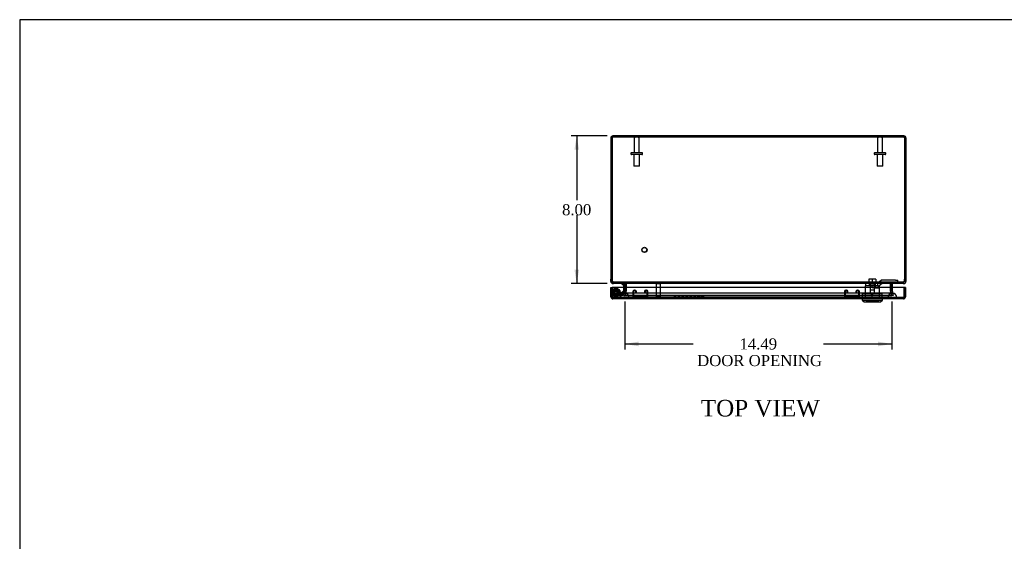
# Model space of a CAD drawing. Header units: inches. Extents: x 1 to 150, y -1 to 99.
# Tile 4 of 9: x 1 to 54, y 71 to 99. Entities that reach past the tile are written whole.
import ezdxf
from ezdxf.enums import TextEntityAlignment as Align
from ezdxf.lldxf.tags import DXFTag

# ---------------------------------------------------------------- set-up
doc = ezdxf.new("R2010")
doc.units = ezdxf.units.IN
doc.header["$MEASUREMENT"] = 0
for name, color, linetype in [('CAP02342', 7, 'Continuous'), ('COM53844', 7, 'Continuous'), ('COM55764-4', 7, 'Continuous'), ('COM55769-11', 7, 'Continuous'), ('COM70219', 7, 'Continuous'), ('Default', 7, 'Continuous'), ('HNG14573-1', 7, 'Continuous'), ('HNG14573-2', 7, 'Continuous'), ('LOK10000', 7, 'Continuous'), ('LOK10000CAM', 7, 'Continuous'), ('LOK10000NUT', 7, 'Continuous'), ('LOK10000SC', 7, 'Continuous'), ('PIN17645', 7, 'Continuous'), ('QLB20183', 7, 'Continuous'), ('STD21878', 7, 'Continuous'), ('STD26098', 7, 'Continuous')]:
    doc.layers.add(name, color=color, linetype=linetype)
doc.styles.add('SEACAD_Times_New_Roman', font='times.ttf')
tags = doc.linetypes.add('HIDDEN2', pattern=[0.1875, 0.125, -0.0625]).pattern_tags.tags
tags[6:7] = [DXFTag(74, 4), DXFTag(75, 0), DXFTag(340, '0'), DXFTag(46, 0.0), DXFTag(50, 0.0), DXFTag(44, 0.0), DXFTag(45, 0.0)]
tags[4:5] = [DXFTag(74, 4), DXFTag(75, 0), DXFTag(340, '0'), DXFTag(46, 0.0), DXFTag(50, 0.0), DXFTag(44, 0.0), DXFTag(45, 0.0)]
doc.dimstyles.new('HAMMOND_(STH_-_120x80)', dxfattribs={"dimtxt": 0.6, "dimasz": 0.75, "dimexe": 0.3, "dimexo": 0.3, "dimgap": 0.15, "dimtad": 0, "dimtih": 1, "dimtoh": 1, "dimzin": 0, "dimdsep": 46, "dimtxsty": 'SEACAD_Times_New_Roman', "dimblk1": '_SE_FILLED', "dimblk2": '_SE_FILLED', "dimsah": 1, "dimcen": 0.3, "dimadec": 0, "dimazin": 0, "dimtfac": 0.8, "dimtofl": 0, "dimtmove": 0, "dimatfit": 3, "dimfxl": 1, "dimtolj": 1, "dimtzin": 0, "dimarcsym": 0})

# ---------------------------------------------------------------- blocks, each defined once
blk = doc.blocks.new('SE1')
at = {"layer": 'CAP02342', "color": 7, "linetype": 'HIDDEN2'}
for radius in [0.146, 0.086]:
    blk.add_circle((32.966, 84.704), radius, dxfattribs=at)
at = {"layer": 'COM53844', "color": 7, "linetype": 'HIDDEN2'}
for p, q in [((33.892, 84.754), (33.892, 84.51)), ((33.93, 84.754), (33.93, 84.51)), ((33.999, 84.835), (33.973, 84.835)), ((33.999, 84.797), (33.973, 84.797)), ((33.973, 84.467), (34.623, 84.467)), ((34.042, 84.717), (34.042, 84.754)), ((34.08, 84.717), (34.042, 84.717)), ((34.08, 84.717), (34.08, 84.754)), ((34.516, 84.754), (34.516, 84.717)), ((34.516, 84.717), (34.554, 84.717)), ((34.554, 84.754), (34.554, 84.717)), ((34.623, 84.835), (34.597, 84.835)), ((34.623, 84.797), (34.597, 84.797)), ((34.666, 84.51), (34.666, 84.754)), ((34.704, 84.51), (34.704, 84.754)), ((45.354, 84.754), (45.354, 84.51)), ((45.392, 84.754), (45.392, 84.51)), ((45.461, 84.835), (45.435, 84.835)), ((45.461, 84.797), (45.435, 84.797)), ((45.435, 84.467), (46.086, 84.467)), ((45.504, 84.717), (45.504, 84.754)), ((45.542, 84.717), (45.504, 84.717)), ((45.542, 84.717), (45.542, 84.754)), ((45.979, 84.754), (45.979, 84.717)), ((45.979, 84.717), (46.017, 84.717)), ((46.017, 84.754), (46.017, 84.717)), ((46.086, 84.835), (46.06, 84.835)), ((46.086, 84.797), (46.06, 84.797)), ((46.129, 84.51), (46.129, 84.754)), ((46.167, 84.51), (46.167, 84.754))]:
    blk.add_line(p, q, dxfattribs=at)
for centre, radius, start, end in [((33.973, 84.754), 0.081, 90, 180), ((33.973, 84.51), 0.081, 180, 270), ((33.973, 84.754), 0.043, 90, 180), ((33.973, 84.51), 0.043, 180, 270), ((33.999, 84.754), 0.081, 0, 90), ((33.999, 84.754), 0.043, 0, 90), ((34.597, 84.754), 0.081, 90, 180), ((34.597, 84.754), 0.043, 90, 180), ((34.623, 84.754), 0.081, 0, 90), ((34.623, 84.754), 0.043, 0, 90), ((34.623, 84.51), 0.043, 270, 0), ((34.623, 84.51), 0.081, 270, 0), ((45.435, 84.754), 0.081, 90, 180), ((45.435, 84.51), 0.081, 180, 270), ((45.435, 84.754), 0.043, 90, 180), ((45.435, 84.51), 0.043, 180, 270), ((45.461, 84.754), 0.081, 0, 90), ((45.461, 84.754), 0.043, 0, 90), ((46.06, 84.754), 0.081, 90, 180), ((46.06, 84.754), 0.043, 90, 180), ((46.086, 84.754), 0.081, 0, 90), ((46.086, 84.754), 0.043, 0, 90), ((46.086, 84.51), 0.043, 270, 0), ((46.086, 84.51), 0.081, 270, 0)]:
    blk.add_arc(centre, radius, start, end, dxfattribs=at)
at = {"layer": 'COM55764-4', "color": 7, "linetype": 'Continuous'}
for p, q in [((32.695, 84.982), (32.767, 84.982)), ((32.695, 84.465), (32.695, 84.982)), ((48.592, 84.982), (32.767, 84.982)), ((32.767, 84.982), (32.767, 84.465)), ((32.767, 84.465), (32.767, 84.982)), ((48.592, 84.465), (48.592, 84.982)), ((48.664, 84.982), (48.592, 84.982)), ((48.592, 84.982), (48.592, 84.465)), ((48.664, 84.982), (48.664, 84.465)), ((32.766, 84.414), (32.74, 84.377)), ((32.766, 84.465), (32.767, 84.465)), ((32.766, 84.465), (32.766, 84.414)), ((32.767, 84.465), (32.767, 84.377)), ((32.803, 84.357), (32.802, 84.357)), ((32.802, 84.357), (32.802, 84.357)), ((32.802, 84.357), (32.802, 84.357)), ((48.556, 84.357), (32.803, 84.357)), ((48.556, 84.357), (48.556, 84.357)), ((48.556, 84.357), (48.556, 84.357)), ((48.556, 84.357), (48.556, 84.357)), ((48.592, 84.465), (48.592, 84.465)), ((48.592, 84.465), (48.592, 84.377)), ((48.592, 84.414), (48.592, 84.465)), ((48.592, 84.414), (48.618, 84.377))]:
    blk.add_line(p, q, dxfattribs=at)
at = {"layer": 'COM55764-4', "color": 7, "linetype": 'HIDDEN2'}
for p, q in [((32.767, 84.465), (32.767, 84.465)), ((32.802, 84.357), (32.802, 84.429)), ((48.556, 84.429), (32.803, 84.429)), ((32.803, 84.429), (32.803, 84.357)), ((46.472, 84.429), (46.472, 84.357)), ((46.637, 84.429), (46.637, 84.357)), ((47.099, 84.429), (47.099, 84.357)), ((47.263, 84.429), (47.263, 84.357)), ((48.556, 84.357), (48.556, 84.429)), ((48.556, 84.429), (48.556, 84.357)), ((48.591, 84.465), (48.592, 84.465))]:
    blk.add_line(p, q, dxfattribs=at)
at = {"layer": 'COM55764-4', "color": 7, "linetype": 'Continuous'}
for centre, start, end in [((32.803, 84.465), 180, 234.4735), ((32.803, 84.465), 234.4735, 269.7825), ((32.803, 84.465), 269.8992, 270), ((48.556, 84.465), 270.2175, 305.5265), ((48.556, 84.465), 270, 270.1008), ((48.556, 84.465), 305.5265, 0)]:
    blk.add_arc(centre, 0.108, start, end, dxfattribs=at)
at = {"layer": 'COM55764-4', "color": 7, "linetype": 'HIDDEN2'}
for centre, start, end in [((32.803, 84.465), 180, 269.6975), ((32.803, 84.465), 180, 269.6975), ((32.803, 84.465), 269.6975, 270), ((48.555, 84.465), 270.3025, 0), ((48.556, 84.465), 270.3025, 0), ((48.556, 84.465), 270, 270.3025)]:
    blk.add_arc(centre, 0.036, start, end, dxfattribs=at)
for points, knots in [([(32.766, 84.414), (32.772, 84.412), (32.777, 84.41), (32.786, 84.408), (32.788, 84.407), (32.793, 84.406), (32.794, 84.406), (32.797, 84.405), (32.798, 84.405), (32.8, 84.402), (32.801, 84.4), (32.801, 84.396), (32.802, 84.394), (32.802, 84.388), (32.802, 84.385), (32.802, 84.373), (32.802, 84.365), (32.802, 84.357)], [0, 0, 0, 0, 0.25, 0.25, 0.375, 0.375, 0.4375, 0.4375, 0.5, 0.5, 0.5625, 0.5625, 0.625, 0.625, 0.75, 0.75, 1, 1, 1, 1]), ([(32.802, 84.357), (32.802, 84.363), (32.802, 84.369), (32.802, 84.375), (32.802, 84.381), (32.802, 84.387), (32.802, 84.393), (32.802, 84.395), (32.802, 84.396), (32.801, 84.398), (32.801, 84.399), (32.801, 84.401), (32.8, 84.402), (32.8, 84.403), (32.8, 84.403), (32.799, 84.404), (32.799, 84.404), (32.798, 84.405), (32.797, 84.405), (32.794, 84.406), (32.791, 84.407), (32.788, 84.407), (32.785, 84.408), (32.782, 84.409), (32.779, 84.41), (32.775, 84.411), (32.771, 84.413), (32.767, 84.414)], [0, 0, 0, 0, 0.186705, 0.186705, 0.186705, 0.38114, 0.38114, 0.38114, 0.429837, 0.429837, 0.429837, 0.479528, 0.479528, 0.479528, 0.504062, 0.504062, 0.504062, 0.535578, 0.535578, 0.535578, 0.673413, 0.673413, 0.673413, 0.81014, 0.81014, 0.81014, 1, 1, 1, 1]), ([(48.592, 84.414), (48.586, 84.412), (48.581, 84.41), (48.572, 84.408), (48.57, 84.407), (48.565, 84.406), (48.564, 84.406), (48.561, 84.405), (48.56, 84.405), (48.558, 84.402), (48.557, 84.4), (48.557, 84.396), (48.556, 84.394), (48.556, 84.388), (48.556, 84.385), (48.556, 84.373), (48.556, 84.365), (48.556, 84.357)], [0, 0, 0, 0, 0.25, 0.25, 0.375, 0.375, 0.4375, 0.4375, 0.5, 0.5, 0.5625, 0.5625, 0.625, 0.625, 0.75, 0.75, 1, 1, 1, 1]), ([(48.556, 84.357), (48.556, 84.363), (48.556, 84.369), (48.556, 84.375), (48.556, 84.381), (48.556, 84.387), (48.557, 84.393), (48.557, 84.395), (48.557, 84.396), (48.557, 84.398), (48.557, 84.399), (48.557, 84.401), (48.558, 84.402), (48.558, 84.403), (48.559, 84.403), (48.559, 84.404), (48.56, 84.404), (48.56, 84.405), (48.561, 84.405), (48.564, 84.406), (48.567, 84.407), (48.57, 84.407), (48.573, 84.408), (48.576, 84.409), (48.579, 84.41), (48.583, 84.411), (48.588, 84.413), (48.592, 84.414)], [0, 0, 0, 0, 0.186705, 0.186705, 0.186705, 0.38114, 0.38114, 0.38114, 0.429837, 0.429837, 0.429837, 0.479528, 0.479528, 0.479528, 0.504062, 0.504062, 0.504062, 0.535578, 0.535578, 0.535578, 0.673413, 0.673413, 0.673413, 0.81014, 0.81014, 0.81014, 1, 1, 1, 1])]:
    blk.add_open_spline(points, degree=3, knots=knots, dxfattribs=at)
at = {"layer": 'COM55764-4', "color": 7, "linetype": 'Continuous'}
for points in [[(32.767, 84.377), (32.773, 84.371), (32.779, 84.366), (32.79, 84.359), (32.796, 84.357), (32.802, 84.357)], [(48.592, 84.377), (48.586, 84.371), (48.58, 84.366), (48.568, 84.359), (48.562, 84.357), (48.556, 84.357)]]:
    blk.add_open_spline(points, degree=3, knots=[0, 0, 0, 0, 0.5, 0.5, 1, 1, 1, 1], dxfattribs=at)
at = {"layer": 'COM55769-11', "color": 7, "linetype": 'Continuous'}
for p, q in [((32.691, 93.086), (32.691, 85.431)), ((32.691, 93.086), (32.763, 93.086)), ((32.763, 93.086), (32.763, 85.431)), ((32.763, 93.086), (32.763, 85.431)), ((48.583, 93.194), (32.799, 93.194)), ((48.618, 93.086), (48.618, 85.431)), ((48.691, 93.086), (48.619, 93.086)), ((48.619, 93.086), (48.619, 85.431)), ((48.691, 93.086), (48.691, 85.431)), ((32.691, 85.302), (32.691, 85.431)), ((32.763, 85.302), (32.763, 85.431)), ((48.619, 85.431), (48.619, 85.302)), ((48.691, 85.431), (48.691, 85.302)), ((32.691, 85.302), (32.763, 85.302)), ((32.799, 85.194), (32.799, 85.246)), ((32.832, 85.194), (32.799, 85.194)), ((48.549, 85.194), (32.832, 85.194)), ((33.44, 85.166), (33.499, 85.179)), ((33.441, 84.982), (33.441, 85.158)), ((33.513, 84.982), (33.513, 85.158)), ((33.524, 85.166), (33.524, 85.158)), ((33.524, 85.158), (33.524, 84.982)), ((47.857, 85.158), (47.857, 85.166)), ((47.857, 84.982), (47.857, 85.158)), ((47.869, 85.158), (47.869, 84.982)), ((47.941, 85.166), (47.883, 85.179)), ((47.941, 85.158), (47.941, 84.982)), ((48.583, 85.194), (48.549, 85.194)), ((48.583, 85.194), (48.583, 85.246)), ((48.691, 85.302), (48.619, 85.302))]:
    blk.add_line(p, q, dxfattribs=at)
at = {"layer": 'COM55769-11', "color": 7, "linetype": 'HIDDEN2'}
for p, q in [((32.799, 93.122), (32.799, 93.194)), ((48.583, 93.122), (32.799, 93.122)), ((33.191, 93.194), (33.191, 93.122)), ((33.691, 93.122), (33.691, 93.194)), ((47.691, 93.194), (47.691, 93.122)), ((48.191, 93.122), (48.191, 93.194)), ((48.583, 93.122), (48.583, 93.194)), ((32.832, 85.266), (32.799, 85.266)), ((32.799, 85.246), (32.799, 85.266)), ((32.832, 85.194), (32.832, 85.266)), ((48.549, 85.266), (32.832, 85.266)), ((33.405, 85.194), (33.405, 85.266)), ((33.441, 84.835), (33.441, 84.982)), ((33.447, 85.194), (33.447, 85.266)), ((33.499, 85.179), (33.51, 85.182)), ((33.513, 84.835), (33.513, 84.982)), ((33.524, 85.166), (33.524, 85.182)), ((33.524, 84.982), (33.524, 84.835)), ((47.857, 85.166), (47.857, 85.182)), ((47.857, 84.835), (47.857, 84.982)), ((47.869, 84.982), (47.869, 84.835)), ((47.883, 85.179), (47.871, 85.182)), ((47.934, 85.194), (47.934, 85.266)), ((47.941, 84.982), (47.941, 84.835)), ((47.977, 85.194), (47.977, 85.266)), ((48.549, 85.194), (48.549, 85.266)), ((48.583, 85.266), (48.549, 85.266)), ((48.583, 85.246), (48.583, 85.266)), ((33.375, 84.54), (33.44, 84.82)), ((33.375, 84.54), (33.445, 84.524)), ((33.44, 84.82), (33.441, 84.828)), ((33.44, 84.82), (33.51, 84.804)), ((33.441, 84.828), (33.441, 84.835)), ((33.441, 84.835), (33.513, 84.835)), ((33.441, 84.828), (33.513, 84.828)), ((33.445, 84.524), (33.51, 84.804)), ((33.521, 84.82), (33.454, 84.54)), ((33.521, 84.804), (33.454, 84.524)), ((33.454, 84.54), (33.454, 84.524)), ((47.927, 84.54), (33.454, 84.54)), ((47.927, 84.524), (33.454, 84.524)), ((33.51, 84.804), (33.513, 84.828)), ((33.513, 84.828), (33.513, 84.835)), ((33.522, 84.828), (33.521, 84.804)), ((33.522, 84.828), (33.521, 84.82)), ((33.521, 84.804), (33.522, 84.828)), ((33.521, 84.82), (33.521, 84.804)), ((33.524, 84.835), (33.522, 84.828)), ((47.859, 84.828), (47.857, 84.835)), ((47.86, 84.804), (47.859, 84.828)), ((47.86, 84.82), (47.859, 84.828)), ((47.859, 84.828), (47.86, 84.804)), ((47.927, 84.54), (47.86, 84.82)), ((47.86, 84.82), (47.86, 84.804)), ((47.927, 84.524), (47.86, 84.804)), ((47.941, 84.835), (47.869, 84.835)), ((47.869, 84.835), (47.869, 84.828)), ((47.941, 84.828), (47.869, 84.828)), ((47.869, 84.828), (47.871, 84.804)), ((47.942, 84.82), (47.871, 84.804)), ((47.871, 84.804), (47.936, 84.524)), ((47.927, 84.54), (47.927, 84.524)), ((48.006, 84.54), (47.936, 84.524)), ((47.941, 84.835), (47.941, 84.828)), ((47.941, 84.828), (47.942, 84.82)), ((47.942, 84.82), (48.006, 84.54))]:
    blk.add_line(p, q, dxfattribs=at)
at = {"layer": 'COM55769-11', "color": 7, "linetype": 'Continuous'}
for centre, radius, start, end in [((32.799, 93.086), 0.108, 90, 180), ((32.799, 93.086), 0.036, 155.9775, 180), ((48.583, 93.086), 0.108, 0, 90), ((48.583, 93.086), 0.036, 0, 24.0225), ((33.145, 85.431), 0.382, 180, 199.6817), ((48.236, 85.431), 0.382, 340.3183, 0), ((32.799, 85.302), 0.108, 180, 270), ((32.799, 85.302), 0.036, 180, 270), ((33.405, 85.158), 0.036, 12.7679, 90), ((33.405, 85.158), 0.036, 0, 12.7679), ((33.439, 85.053), 0.142, 53.1558, 86.7199), ((33.405, 85.158), 0.108, 0, 7.9391), ((47.943, 85.051), 0.144, 93.5186, 126.6056), ((47.977, 85.158), 0.108, 172.0609, 180), ((47.977, 85.158), 0.036, 90, 167.2321), ((47.977, 85.158), 0.036, 167.2321, 180), ((48.583, 85.302), 0.036, 270, 0), ((48.583, 85.302), 0.108, 270, 0)]:
    blk.add_arc(centre, radius, start, end, dxfattribs=at)
at = {"layer": 'COM55769-11', "color": 7, "linetype": 'HIDDEN2'}
for centre, radius, start, end in [((32.799, 93.086), 0.036, 90, 155.9775), ((48.583, 93.086), 0.036, 24.0225, 90), ((33.405, 85.158), 0.108, 12.7679, 90), ((33.405, 85.158), 0.108, 7.9391, 12.7679), ((47.977, 85.158), 0.108, 167.2321, 172.0609), ((47.977, 85.158), 0.108, 90, 167.2321)]:
    blk.add_arc(centre, radius, start, end, dxfattribs=at)
at = {"layer": 'COM55769-11', "color": 7, "linetype": 'Continuous'}
for points, knots in [([(32.763, 93.086), (32.766, 93.1), (32.769, 93.114), (32.775, 93.14), (32.778, 93.152), (32.784, 93.172), (32.787, 93.18), (32.793, 93.191), (32.796, 93.194), (32.799, 93.194)], [0, 0, 0, 0, 0.25, 0.25, 0.5, 0.5, 0.75, 0.75, 1, 1, 1, 1]), ([(48.583, 93.194), (48.586, 93.194), (48.589, 93.191), (48.595, 93.18), (48.598, 93.172), (48.604, 93.152), (48.607, 93.14), (48.613, 93.114), (48.615, 93.1), (48.618, 93.086)], [0, 0, 0, 0, 0.25, 0.25, 0.5, 0.5, 0.75, 0.75, 1, 1, 1, 1]), ([(32.785, 85.302), (32.785, 85.3), (32.786, 85.295), (32.788, 85.289), (32.789, 85.283), (32.79, 85.277), (32.792, 85.27), (32.793, 85.264), (32.795, 85.259), (32.796, 85.253), (32.797, 85.247), (32.799, 85.242), (32.801, 85.237), (32.802, 85.232), (32.804, 85.228), (32.807, 85.22), (32.812, 85.21), (32.817, 85.202), (32.821, 85.198), (32.825, 85.196), (32.829, 85.194), (32.831, 85.194), (32.832, 85.194)], [0, 0, 0, 0, 0.037191, 0.074292, 0.1113, 0.148214, 0.185032, 0.22175, 0.258368, 0.294882, 0.331291, 0.367592, 0.403784, 0.439864, 0.475831, 0.511682, 0.636051, 0.758907, 0.819804, 0.880292, 0.94036, 1, 1, 1, 1]), ([(48.549, 85.194), (48.55, 85.194), (48.551, 85.194), (48.554, 85.195), (48.556, 85.196), (48.559, 85.197), (48.561, 85.199), (48.563, 85.201), (48.565, 85.204), (48.567, 85.207), (48.57, 85.21), (48.572, 85.214), (48.574, 85.219), (48.577, 85.227), (48.581, 85.239), (48.586, 85.255), (48.589, 85.269), (48.592, 85.28), (48.594, 85.291), (48.595, 85.298), (48.596, 85.302)], [0, 0, 0, 0, 0.039722, 0.079636, 0.119739, 0.160028, 0.200502, 0.241156, 0.281988, 0.322996, 0.364176, 0.405525, 0.447041, 0.48872, 0.614531, 0.741686, 0.80582, 0.870258, 0.934989, 1, 1, 1, 1])]:
    blk.add_open_spline(points, degree=3, knots=knots, dxfattribs=at)
at = {"layer": 'COM55769-11', "color": 7, "linetype": 'HIDDEN2'}
for points, knots in [([(32.763, 93.086), (32.769, 93.095), (32.775, 93.105), (32.787, 93.118), (32.793, 93.122), (32.799, 93.122)], [0, 0, 0, 0, 0.5, 0.5, 1, 1, 1, 1]), ([(48.583, 93.122), (48.589, 93.122), (48.595, 93.118), (48.607, 93.105), (48.613, 93.095), (48.618, 93.086)], [0, 0, 0, 0, 0.5, 0.5, 1, 1, 1, 1]), ([(32.785, 85.302), (32.788, 85.297), (32.791, 85.292), (32.798, 85.283), (32.802, 85.279), (32.809, 85.273), (32.814, 85.27), (32.823, 85.267), (32.827, 85.266), (32.832, 85.266)], [0, 0, 0, 0, 0.25, 0.25, 0.5, 0.5, 0.75, 0.75, 1, 1, 1, 1]), ([(33.447, 85.266), (33.454, 85.266), (33.46, 85.264), (33.473, 85.256), (33.479, 85.25), (33.492, 85.235), (33.498, 85.226), (33.511, 85.205), (33.518, 85.194), (33.524, 85.182)], [0, 0, 0, 0, 0.25, 0.25, 0.5, 0.5, 0.75, 0.75, 1, 1, 1, 1]), ([(47.857, 85.182), (47.864, 85.194), (47.87, 85.205), (47.883, 85.226), (47.889, 85.235), (47.902, 85.25), (47.908, 85.256), (47.921, 85.264), (47.928, 85.266), (47.934, 85.266)], [0, 0, 0, 0, 0.25, 0.25, 0.5, 0.5, 0.75, 0.75, 1, 1, 1, 1]), ([(48.549, 85.266), (48.554, 85.266), (48.559, 85.267), (48.568, 85.27), (48.572, 85.273), (48.58, 85.279), (48.583, 85.283), (48.59, 85.292), (48.593, 85.297), (48.596, 85.302)], [0, 0, 0, 0, 0.25, 0.25, 0.5, 0.5, 0.75, 0.75, 1, 1, 1, 1])]:
    blk.add_open_spline(points, degree=3, knots=knots, dxfattribs=at)
at = {"layer": 'COM70219', "color": 7, "linetype": 'HIDDEN2'}
for p, q in [((33.43, 84.433), (33.181, 84.431)), ((33.181, 84.431), (33.181, 84.43)), ((33.68, 84.431), (33.181, 84.431)), ((33.68, 84.43), (33.181, 84.43)), ((33.68, 84.679), (33.43, 84.679)), ((33.679, 84.431), (33.43, 84.433)), ((33.68, 84.433), (33.43, 84.433)), ((33.679, 84.43), (33.679, 84.431)), ((47.702, 84.679), (33.68, 84.679)), ((47.702, 84.433), (33.68, 84.433)), ((47.702, 84.431), (33.68, 84.431)), ((47.702, 84.43), (33.68, 84.43)), ((47.952, 84.679), (47.702, 84.679)), ((47.952, 84.433), (47.702, 84.433)), ((48.201, 84.431), (47.702, 84.431)), ((48.201, 84.43), (47.702, 84.43)), ((47.703, 84.431), (47.952, 84.433)), ((47.703, 84.43), (47.703, 84.431)), ((47.952, 84.433), (48.201, 84.431)), ((48.201, 84.431), (48.201, 84.43))]:
    blk.add_line(p, q, dxfattribs=at)
for centre in [(33.43, 84.429), (47.952, 84.429)]:
    blk.add_arc(centre, 0.25, 0, 180, dxfattribs=at)
at = {"layer": 'HNG14573-1', "color": 7, "linetype": 'Continuous'}
for p, q in [((33.303, 85.137), (33.303, 85.194)), ((33.303, 85.137), (33.363, 85.137)), ((33.384, 85.116), (33.384, 84.982))]:
    blk.add_line(p, q, dxfattribs=at)
at = {"layer": 'HNG14573-1', "color": 7, "linetype": 'HIDDEN2'}
for p, q in [((33.384, 84.982), (33.384, 84.838)), ((33.424, 85.019), (33.424, 84.975)), ((33.481, 84.972), (33.481, 85.021)), ((33.252, 84.583), (32.966, 84.583)), ((33.252, 84.526), (32.966, 84.526)), ((33.059, 84.627), (33.103, 84.591)), ((33.365, 84.753), (33.151, 84.583)), ((33.416, 84.721), (33.171, 84.526)), ((33.2, 84.583), (33.2, 84.526)), ((33.383, 84.831), (33.342, 84.655)), ((33.406, 84.752), (33.396, 84.709)), ((33.438, 84.818), (33.398, 84.642)), ((33.451, 84.694), (33.462, 84.742))]:
    blk.add_line(p, q, dxfattribs=at)
for centre, radius, start, end in [((32.966, 84.704), 0.178, 320.5925, 270), ((33.441, 85.073), 0.057, 180, 252.6477), ((33.441, 84.92), 0.057, 107.3523, 180), ((33.424, 85.021), 0.057, 0, 72.6477), ((33.424, 84.972), 0.057, 287.3523, 0), ((32.966, 84.704), 0.121, 320.5925, 270), ((33.252, 84.676), 0.093, 270, 347), ((33.252, 84.676), 0.15, 270, 347), ((33.4, 84.652), 0.057, 94.3523, 167), ((33.434, 84.801), 0.057, 167, 239.6477), ((33.355, 84.838), 0.029, 347, 0), ((33.395, 84.707), 0.057, 274.3523, 347), ((33.406, 84.755), 0.057, 347, 59.6477), ((33.355, 84.838), 0.086, 347, 0)]:
    blk.add_arc(centre, radius, start, end, dxfattribs=at)
at = {"layer": 'HNG14573-1', "color": 7, "linetype": 'Continuous'}
for radius in [0.078, 0.021]:
    blk.add_arc((33.363, 85.116), radius, 0, 90, dxfattribs=at)
at = {"layer": 'HNG14573-2', "color": 7, "linetype": 'HIDDEN2'}
for radius in [0.228, 0.12]:
    blk.add_circle((32.966, 84.704), radius, dxfattribs=at)
for start, end in [(0, 178.3882), (181.6118, 0)]:
    blk.add_arc((32.966, 84.704), 0.199, start, end, dxfattribs=at)
at = {"layer": 'HNG14573-2', "color": 7, "linetype": 'Continuous'}
blk.add_arc((32.966, 84.704), 0.199, 178.3882, 181.6118, dxfattribs=at)
at = {"layer": 'LOK10000', "color": 7, "linetype": 'HIDDEN2'}
for p, q in [((47.04, 85.067), (46.475, 85.067)), ((46.475, 85.067), (46.475, 84.427)), ((46.71, 85.167), (46.71, 85.067)), ((46.71, 85.167), (47.025, 85.167)), ((46.752, 85.167), (46.752, 84.667)), ((46.868, 84.967), (46.868, 85.067)), ((47.025, 84.967), (46.868, 84.967)), ((46.984, 84.667), (46.984, 85.167)), ((47.025, 85.167), (47.025, 85.067)), ((47.025, 85.067), (47.025, 84.967)), ((47.025, 84.967), (47.26, 84.967)), ((47.26, 85.067), (47.223, 85.067)), ((47.26, 84.967), (47.26, 85.067)), ((47.26, 84.427), (47.26, 84.967)), ((46.472, 84.427), (46.472, 84.357)), ((46.637, 84.427), (46.637, 84.357)), ((46.752, 84.667), (46.984, 84.667)), ((46.752, 84.667), (46.868, 84.597)), ((46.868, 84.597), (46.984, 84.667)), ((47.099, 84.427), (47.099, 84.357)), ((47.263, 84.427), (47.263, 84.357)), ((46.557, 84.287), (46.555, 84.287)), ((46.555, 84.287), (46.555, 84.227)), ((47.18, 84.227), (46.555, 84.227)), ((46.555, 84.227), (46.555, 84.197)), ((46.557, 84.287), (46.557, 84.227)), ((46.557, 84.287), (47.179, 84.287)), ((47.179, 84.287), (47.179, 84.227)), ((47.179, 84.287), (47.18, 84.287)), ((47.18, 84.227), (47.18, 84.287)), ((47.18, 84.197), (47.18, 84.227))]:
    blk.add_line(p, q, dxfattribs=at)
at = {"layer": 'LOK10000', "color": 7, "linetype": 'Continuous'}
for p, q in [((46.318, 84.357), (46.318, 84.297)), ((47.418, 84.297), (47.418, 84.357)), ((46.318, 84.297), (47.418, 84.297)), ((46.318, 84.297), (46.418, 84.197)), ((46.418, 84.197), (47.318, 84.197)), ((47.318, 84.197), (47.418, 84.297))]:
    blk.add_line(p, q, dxfattribs=at)
at = {"layer": 'LOK10000CAM', "color": 7, "linetype": 'HIDDEN2'}
for p, q in [((46.752, 85.217), (46.498, 85.217)), ((46.498, 85.217), (46.498, 85.067)), ((46.71, 85.067), (46.71, 85.217)), ((46.752, 85.217), (47.168, 85.217)), ((47.025, 85.067), (47.025, 85.217)), ((47.168, 85.067), (47.04, 85.067)), ((47.361, 85.382), (47.168, 85.217)), ((47.168, 85.067), (47.168, 85.217)), ((47.168, 85.067), (47.223, 85.067)), ((47.223, 85.067), (47.416, 85.232)), ((48.12, 85.382), (47.361, 85.382)), ((47.416, 85.232), (48.12, 85.232)), ((48.12, 85.382), (48.245, 85.382)), ((48.245, 85.232), (48.12, 85.232)), ((48.245, 85.232), (48.245, 85.382))]:
    blk.add_line(p, q, dxfattribs=at)
at = {"layer": 'LOK10000NUT', "color": 7, "linetype": 'HIDDEN2'}
for p, q in [((46.868, 84.642), (46.338, 84.642)), ((46.338, 84.427), (46.338, 84.642)), ((46.868, 84.427), (46.338, 84.427)), ((46.475, 84.642), (46.475, 84.427)), ((47.398, 84.642), (46.868, 84.642)), ((46.868, 84.427), (46.868, 84.642)), ((47.398, 84.427), (46.868, 84.427)), ((47.26, 84.427), (47.26, 84.642)), ((47.398, 84.427), (47.398, 84.642))]:
    blk.add_line(p, q, dxfattribs=at)
at = {"layer": 'LOK10000SC', "color": 7, "linetype": 'HIDDEN2'}
for p, q in [((46.868, 85.424), (46.675, 85.424)), ((46.675, 85.424), (46.675, 85.287)), ((47.06, 85.424), (46.868, 85.424)), ((46.868, 85.424), (46.868, 85.287)), ((47.06, 85.424), (47.06, 85.287)), ((46.605, 85.287), (47.13, 85.287)), ((46.605, 85.287), (46.605, 85.217)), ((46.752, 85.217), (46.752, 84.842)), ((46.984, 84.842), (46.984, 85.217)), ((47.13, 85.217), (47.13, 85.287)), ((46.752, 84.842), (46.984, 84.842))]:
    blk.add_line(p, q, dxfattribs=at)
at = {"layer": 'PIN17645', "color": 7, "linetype": 'HIDDEN2'}
for radius in [0.188, 0.113, 0.063, 0.05]:
    blk.add_circle((32.966, 84.704), radius, dxfattribs=at)
at = {"layer": 'QLB20183', "color": 7, "linetype": 'HIDDEN2'}
for p, q in [((34.945, 84.459), (35.32, 84.459)), ((34.945, 84.459), (34.945, 84.429)), ((35.32, 84.459), (38.57, 84.459)), ((36.097, 84.476), (36.097, 84.457)), ((36.104, 84.476), (36.104, 84.457)), ((36.122, 84.474), (36.104, 84.474)), ((36.107, 84.474), (36.107, 84.459)), ((36.111, 84.476), (36.111, 84.457)), ((36.113, 84.474), (36.113, 84.459)), ((36.119, 84.476), (36.119, 84.457)), ((36.215, 84.474), (36.122, 84.474)), ((36.122, 84.474), (36.122, 84.459)), ((36.132, 84.474), (36.132, 84.459)), ((36.138, 84.474), (36.138, 84.459)), ((36.164, 84.474), (36.164, 84.459)), ((36.176, 84.474), (36.176, 84.459)), ((36.177, 84.474), (36.177, 84.459)), ((36.183, 84.474), (36.183, 84.459)), ((36.186, 84.459), (36.186, 84.474)), ((36.195, 84.474), (36.195, 84.459)), ((36.21, 84.474), (36.21, 84.459)), ((36.231, 84.474), (36.215, 84.474)), ((36.216, 84.474), (36.216, 84.459)), ((36.22, 84.474), (36.22, 84.459)), ((36.239, 84.474), (36.228, 84.474)), ((36.228, 84.474), (36.228, 84.459)), ((36.228, 84.474), (36.228, 84.459)), ((36.231, 84.457), (36.231, 84.476)), ((36.238, 84.474), (36.238, 84.459)), ((36.239, 84.474), (36.241, 84.474)), ((36.239, 84.474), (36.239, 84.459)), ((36.241, 84.457), (36.241, 84.476)), ((36.315, 84.476), (36.315, 84.457)), ((36.319, 84.476), (36.319, 84.457)), ((36.445, 84.474), (36.319, 84.474)), ((36.329, 84.474), (36.329, 84.459)), ((36.33, 84.474), (36.33, 84.459)), ((36.334, 84.474), (36.334, 84.459)), ((36.334, 84.474), (36.334, 84.459)), ((36.345, 84.474), (36.345, 84.459)), ((36.348, 84.474), (36.348, 84.459)), ((36.352, 84.474), (36.352, 84.459)), ((36.412, 84.474), (36.412, 84.459)), ((36.416, 84.474), (36.416, 84.459)), ((36.416, 84.474), (36.416, 84.459)), ((36.419, 84.474), (36.419, 84.459)), ((36.429, 84.474), (36.429, 84.459)), ((36.43, 84.457), (36.43, 84.476)), ((36.434, 84.457), (36.434, 84.476)), ((36.435, 84.474), (36.435, 84.459)), ((36.439, 84.474), (36.439, 84.459)), ((36.445, 84.457), (36.445, 84.476)), ((36.449, 84.457), (36.449, 84.476)), ((36.529, 84.476), (36.529, 84.457)), ((36.538, 84.474), (36.531, 84.474)), ((36.531, 84.474), (36.531, 84.459)), ((36.589, 84.474), (36.538, 84.474)), ((36.655, 84.474), (36.589, 84.474)), ((36.589, 84.474), (36.589, 84.459)), ((36.603, 84.474), (36.603, 84.459)), ((36.654, 84.474), (36.653, 84.474)), ((36.661, 84.474), (36.655, 84.474)), ((36.655, 84.474), (36.655, 84.459)), ((36.661, 84.474), (36.661, 84.459)), ((36.661, 84.474), (36.661, 84.459)), ((36.661, 84.474), (36.661, 84.459)), ((36.663, 84.457), (36.663, 84.476)), ((36.663, 84.457), (36.663, 84.476)), ((36.746, 84.474), (36.743, 84.474)), ((36.743, 84.474), (36.743, 84.459)), ((36.755, 84.474), (36.746, 84.474)), ((36.746, 84.474), (36.746, 84.459)), ((36.766, 84.474), (36.755, 84.474)), ((36.755, 84.474), (36.755, 84.459)), ((36.757, 84.474), (36.757, 84.459)), ((36.763, 84.474), (36.763, 84.459)), ((36.765, 84.474), (36.765, 84.459)), ((36.786, 84.474), (36.766, 84.474)), ((36.766, 84.474), (36.766, 84.459)), ((36.771, 84.474), (36.771, 84.459)), ((36.776, 84.474), (36.776, 84.459)), ((36.854, 84.474), (36.786, 84.474)), ((36.786, 84.474), (36.786, 84.459)), ((36.788, 84.474), (36.788, 84.459)), ((36.834, 84.474), (36.834, 84.459)), ((36.843, 84.474), (36.843, 84.459)), ((36.853, 84.474), (36.853, 84.459)), ((36.877, 84.474), (36.854, 84.474)), ((36.856, 84.474), (36.856, 84.459)), ((36.862, 84.474), (36.862, 84.459)), ((36.864, 84.474), (36.864, 84.459)), ((36.873, 84.474), (36.873, 84.459)), ((36.877, 84.474), (36.877, 84.459)), ((36.959, 84.474), (36.959, 84.459)), ((36.96, 84.476), (36.96, 84.457)), ((36.979, 84.474), (36.96, 84.474)), ((36.962, 84.474), (36.962, 84.459)), ((36.963, 84.474), (36.963, 84.459)), ((36.972, 84.474), (36.972, 84.459)), ((36.974, 84.476), (36.974, 84.457)), ((36.974, 84.474), (36.974, 84.459)), ((36.974, 84.474), (36.974, 84.459)), ((37.059, 84.474), (36.979, 84.474)), ((36.979, 84.474), (36.979, 84.459)), ((36.99, 84.474), (36.99, 84.459)), ((37.094, 84.474), (37.059, 84.474)), ((37.059, 84.474), (37.059, 84.459)), ((37.06, 84.474), (37.06, 84.459)), ((37.079, 84.474), (37.079, 84.459)), ((37.082, 84.474), (37.082, 84.459)), ((37.087, 84.474), (37.087, 84.459)), ((37.094, 84.457), (37.094, 84.476)), ((37.101, 84.474), (37.097, 84.474)), ((37.101, 84.474), (37.101, 84.459)), ((37.151, 84.476), (37.151, 84.457)), ((37.161, 84.474), (37.151, 84.474)), ((37.158, 84.474), (37.158, 84.459)), ((37.161, 84.474), (37.161, 84.459)), ((37.166, 84.476), (37.166, 84.457)), ((37.166, 84.476), (37.166, 84.457)), ((37.166, 84.474), (37.183, 84.474)), ((37.171, 84.474), (37.171, 84.459)), ((37.173, 84.474), (37.173, 84.459)), ((37.179, 84.474), (37.179, 84.459)), ((37.181, 84.476), (37.181, 84.457)), ((37.228, 84.474), (37.183, 84.474)), ((37.183, 84.474), (37.183, 84.459)), ((37.187, 84.474), (37.187, 84.459)), ((37.195, 84.474), (37.19, 84.474)), ((37.195, 84.474), (37.195, 84.459)), ((37.203, 84.474), (37.203, 84.459)), ((37.32, 84.474), (37.228, 84.474)), ((37.285, 84.474), (37.285, 84.459)), ((37.3, 84.474), (37.3, 84.459)), ((37.327, 84.474), (37.32, 84.474)), ((37.327, 84.474), (37.327, 84.459)), ((37.329, 84.457), (37.329, 84.476)), ((37.38, 84.474), (37.365, 84.474)), ((37.365, 84.474), (37.365, 84.459)), ((37.429, 84.474), (37.38, 84.474)), ((37.38, 84.474), (37.38, 84.459)), ((37.432, 84.476), (37.432, 84.457)), ((37.442, 84.474), (37.434, 84.474)), ((37.434, 84.474), (37.434, 84.459)), ((37.526, 84.474), (37.442, 84.474)), ((37.477, 84.474), (37.477, 84.459)), ((37.492, 84.474), (37.492, 84.459)), ((37.534, 84.474), (37.526, 84.474)), ((37.534, 84.474), (37.534, 84.459)), ((37.536, 84.457), (37.536, 84.476)), ((37.576, 84.476), (37.576, 84.457)), ((37.576, 84.476), (37.576, 84.457)), ((37.603, 84.474), (37.576, 84.474)), ((37.578, 84.474), (37.578, 84.459)), ((37.629, 84.474), (37.59, 84.474)), ((37.59, 84.474), (37.59, 84.459)), ((37.591, 84.474), (37.591, 84.459)), ((37.594, 84.474), (37.594, 84.459)), ((37.602, 84.474), (37.602, 84.459)), ((37.727, 84.474), (37.603, 84.474)), ((37.603, 84.474), (37.603, 84.459)), ((37.629, 84.474), (37.629, 84.459)), ((37.663, 84.474), (37.663, 84.459)), ((37.68, 84.474), (37.68, 84.459)), ((37.683, 84.474), (37.683, 84.459)), ((37.684, 84.474), (37.684, 84.459)), ((37.708, 84.474), (37.708, 84.459)), ((37.716, 84.474), (37.716, 84.459)), ((37.717, 84.474), (37.717, 84.459)), ((37.718, 84.474), (37.718, 84.459)), ((37.72, 84.457), (37.72, 84.476)), ((37.754, 84.474), (37.727, 84.474)), ((37.727, 84.474), (37.727, 84.459)), ((37.733, 84.474), (37.733, 84.459)), ((37.74, 84.457), (37.74, 84.476)), ((37.754, 84.457), (37.754, 84.476)), ((38.57, 84.459), (38.945, 84.459)), ((38.945, 84.459), (38.945, 84.429))]:
    blk.add_line(p, q, dxfattribs=at)
at = {"layer": 'STD21878', "color": 7, "linetype": 'HIDDEN2'}
for p, q in [((35.392, 85.179), (35.142, 85.179)), ((35.142, 85.179), (35.142, 84.46)), ((35.392, 84.46), (35.392, 85.179)), ((35.407, 84.46), (35.126, 84.46)), ((35.126, 84.46), (35.126, 84.429)), ((35.407, 84.429), (35.407, 84.46))]:
    blk.add_line(p, q, dxfattribs=at)
for radius in [0.141, 0.125]:
    blk.add_circle((34.513, 87.016), radius, dxfattribs=at)
at = {"layer": 'STD26098', "color": 7, "linetype": 'HIDDEN2'}
for p, q in [((33.962, 93.062), (33.962, 92.285)), ((34.232, 92.285), (34.232, 93.062)), ((47.15, 93.062), (47.15, 92.285)), ((47.42, 92.285), (47.42, 93.062)), ((33.784, 92.255), (33.784, 92.215)), ((34.379, 92.285), (33.814, 92.285)), ((34.379, 92.185), (33.814, 92.185)), ((33.94, 92.185), (33.94, 91.56)), ((34.253, 91.56), (34.253, 92.185)), ((34.409, 92.215), (34.409, 92.255)), ((46.972, 92.255), (46.972, 92.215)), ((47.567, 92.285), (47.002, 92.285)), ((47.567, 92.185), (47.002, 92.185)), ((47.128, 92.185), (47.128, 91.56)), ((47.441, 91.56), (47.441, 92.185)), ((47.597, 92.215), (47.597, 92.255)), ((34.253, 91.56), (33.94, 91.56)), ((47.441, 91.56), (47.128, 91.56))]:
    blk.add_line(p, q, dxfattribs=at)
for centre, radius, start, end in [((34.022, 93.062), 0.06, 90, 180), ((34.172, 93.062), 0.06, 0, 90), ((47.21, 93.062), 0.06, 90, 180), ((47.36, 93.062), 0.06, 0, 90), ((33.814, 92.255), 0.03, 90, 180), ((33.814, 92.215), 0.03, 180, 270), ((34.379, 92.255), 0.03, 0, 90), ((34.379, 92.215), 0.03, 270, 0), ((47.002, 92.255), 0.03, 90, 180), ((47.002, 92.215), 0.03, 180, 270), ((47.567, 92.255), 0.03, 0, 90), ((47.567, 92.215), 0.03, 270, 0)]:
    blk.add_arc(centre, radius, start, end, dxfattribs=at)
blk = doc.blocks.new('DMBLK2386')
at = {"layer": 'Default', "linetype": 'Continuous'}
for points in [[(30.718, 92.444), (30.968, 92.444), (30.843, 93.194)], [(30.718, 85.944), (30.843, 85.194), (30.968, 85.944)]]:
    blk.add_hatch(color=7, dxfattribs=at).paths.add_polyline_path(points)
at = {"layer": 'Default', "color": 7, "linetype": 'Continuous'}
for p, q in [((32.499, 93.194), (30.543, 93.194)), ((30.843, 93.194), (30.843, 89.704)), ((30.843, 88.894), (30.843, 85.194)), ((32.499, 85.194), (30.543, 85.194))]:
    blk.add_line(p, q, dxfattribs=at)
at = {"layer": 'Default', "color": 7, "linetype": 'Continuous', "style": 'SEACAD_Times_New_Roman'}
blk.add_text('8.00', height=0.6, dxfattribs=at).set_placement((30.047, 89.494), align=Align.TOP_LEFT)
blk = doc.blocks.new('_SE_FILLED')
at = {"color": 0}
blk.add_line((0, 0), (-1, 0), dxfattribs=at)
blk.add_solid([(0, 0), (-1, -0.1665), (-1, 0.1665), (0, 0)], dxfattribs=at)
blk = doc.blocks.new('DMBLK2401')
at = {"layer": 'Default', "linetype": 'Continuous'}
for points in [[(34.195, 81.793), (34.195, 82.043), (33.445, 81.918)], [(47.186, 81.793), (47.936, 81.918), (47.186, 82.043)]]:
    blk.add_hatch(color=7, dxfattribs=at).paths.add_polyline_path(points)
at = {"layer": 'Default', "color": 7, "linetype": 'Continuous'}
for p, q in [((33.445, 84.224), (33.445, 81.618)), ((47.936, 84.224), (47.936, 81.618)), ((33.445, 81.918), (37.161, 81.918)), ((44.221, 81.918), (47.936, 81.918))]:
    blk.add_line(p, q, dxfattribs=at)
at = {"layer": 'Default', "color": 7, "linetype": 'Continuous', "style": 'SEACAD_Times_New_Roman'}
for s, p in [('14.49', (39.667, 82.218)), ('DOOR OPENING', (37.371, 81.318))]:
    blk.add_text(s, height=0.6, dxfattribs=at).set_placement(p, align=Align.TOP_LEFT)
blk = doc.blocks.new('BORDER')
at = {"layer": 'Default', "color": 7, "linetype": 'Continuous'}
for p, q in [((0, 27.86), (-41.86, 27.86)), ((-41.86, 27.86), (-41.86, 0))]:
    blk.add_line(p, q, dxfattribs=at)

msp = doc.modelspace()

# ---------------------------------------------------------------- block references
at = {"layer": 'Default', "color": 7, "xscale": 3.56, "yscale": 3.56, "zscale": 3.56}
msp.add_blockref('BORDER', (149.664, 0.311), dxfattribs=at)
at = {"layer": 'Default'}
msp.add_blockref('SE1', (0, 0), dxfattribs=at)

# ---------------------------------------------------------------- texts
at = {"layer": 'Default', "color": 7, "linetype": 'Continuous', "style": 'SEACAD_Times_New_Roman'}
msp.add_text('TOP VIEW', height=0.9, dxfattribs=at).set_placement((37.571, 78.887), align=Align.TOP_LEFT)

# ---------------------------------------------------------------- dimensions: what is measured, and where the dimension line sits
at = {"layer": 'Default', "color": 7, "linetype": 'Continuous'}
for base, p1, p2, angle, text, picture, middle in [((30.843, 93.194), (32.799, 93.194), (32.799, 85.194), 270, '\\A1;<>', 'DMBLK2386', (30.843, 89.194)), ((33.445, 81.918), (33.445, 84.524), (47.936, 84.524), 0, '\\A1;<>\\PDOOR OPENING', 'DMBLK2401', (40.691, 81.918))]:
    dim = msp.add_linear_dim(base=base, p1=p1, p2=p2, angle=angle, text=text, dimstyle='HAMMOND_(STH_-_120x80)', dxfattribs=at)
    dim.commit()
    dim.dimension.update_dxf_attribs({"geometry": picture, "text_midpoint": middle, "dimtype": 161})

doc.saveas('drawing.dxf')
